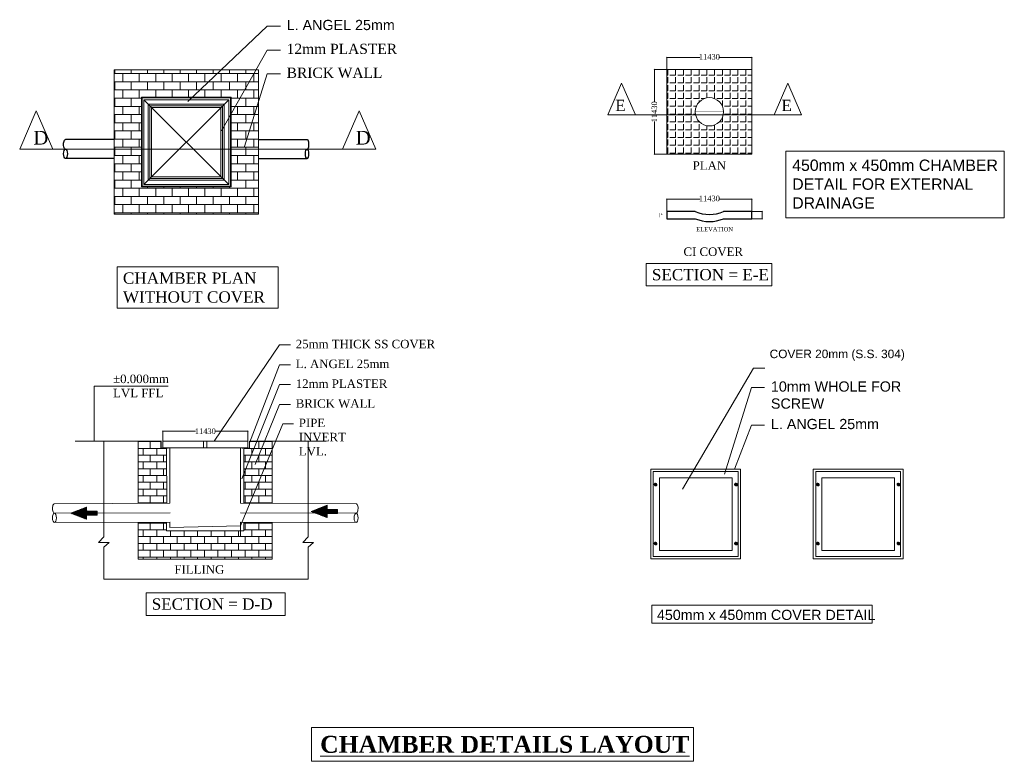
# Model space of a CAD drawing. Header units: millimetres. Extents: x -115221 to 194496, y -122556 to 375476.
# Tile 168 of 169: x 55747 to 188245, y 196539 to 296354. Entities that reach past the tile are written whole.
import ezdxf

# ---------------------------------------------------------------- set-up
doc = ezdxf.new("R2010")
doc.units = ezdxf.units.MM
doc.header["$PDMODE"] = 3
doc.header["$PDSIZE"] = -100
doc.linetypes.add('CONTINOUS', pattern=[0])
for name, color, linetype, lineweight in [('drainage dim', 150, 'Continuous', 0), ('PI-WASTE WATER PIPE', 3, 'CONTINOUS', 0), ('PLUMBING TEXT', 7, 'Continuous', 0), ('WATER SUPPLY DIM', 7, 'Continuous', 0)]:
    doc.layers.add(name, color=color, linetype=linetype, lineweight=lineweight)
doc.layers.add('TEXT', color=3, linetype='Continuous')
doc.styles.add('1$0$Standard', font='GOTHICB.TTF')
doc.styles.add('DES-01', font='swissl.ttf')
doc.styles.get("Standard").update_dxf_attribs({"font": 'arial.ttf'})
doc.dimstyles.new('PLUMBING 1', dxfattribs={"dimscale": 15, "dimtxt": 2, "dimasz": 2, "dimexe": 2, "dimexo": 1, "dimgap": 1, "dimtad": 1, "dimdec": 0, "dimzin": 0, "dimdsep": 46, "dimtxsty": 'Standard', "dimblk": 'OBLIQUE', "dimcen": 0.09375, "dimdle": 2, "dimclrt": 8, "dimadec": 0, "dimazin": 0, "dimtfac": 1, "dimtdec": 0, "dimtix": 1, "dimtmove": 2, "dimatfit": 3, "dimfxl": 10, "dimtolj": 1, "dimtzin": 0, "dimlwd": -1, "dimlwe": -1, "dimarcsym": 1})

# ---------------------------------------------------------------- blocks, each defined once
blk = doc.blocks.new('A$C7D4704EE')
at = {"layer": 'PI-WASTE WATER PIPE', "lineweight": 0}
h = blk.add_hatch(dxfattribs=at)
h.set_pattern_fill('ANSI31', color=6, style=0)
h.set_pattern_definition([(315.0000000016, (-2158706.58297, -801486.86896), (-0.087557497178, -0.087557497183), [])])
h.paths.add_polyline_path([(2.39, 0.92), (2.39, 0), (5.96, 1.38), (2.39, 2.75), (2.39, 1.83), (0, 1.83), (0, 0.92)])
at = {"layer": 'PI-WASTE WATER PIPE', "color": 6, "lineweight": 0}
for points in [[(2.39, 0.92), (2.39, 0), (5.96, 1.38), (5.96, 1.38), (2.39, 2.75), (2.39, 1.83)], [(2.39, 1.83), (0, 1.83), (0, 0.92), (2.39, 0.92)]]:
    blk.add_lwpolyline(points, dxfattribs=at)
blk = doc.blocks.new('_Oblique')
at = {"color": 0, "linetype": 'ByBlock', "lineweight": -2}
blk.add_line((-0.5, -0.5), (0.5, 0.5), dxfattribs=at)
blk = doc.blocks.new('*D51')
at = {"layer": 'Defpoints', "color": 0, "ltscale": 500, "transparency": 16777216}
for p in [(75007, 240960), (75007, 239614), (86437, 239614)]:
    blk.add_point(p, dxfattribs=at)
at = {"layer": 'drainage dim', "color": 5, "ltscale": 500, "transparency": 16777216}
for p, q in [((74977, 240960), (79422, 240960)), ((75007, 239614), (75007, 240990)), ((86467, 240960), (82021, 240960)), ((86437, 239614), (86437, 240990))]:
    blk.add_line(p, q, dxfattribs=at)
at = {"layer": 'drainage dim', "color": 5, "ltscale": 500, "transparency": 16777216, "xscale": 90, "yscale": 90, "zscale": 90, "rotation": 180}
blk.add_blockref('_Oblique', (75007, 240960), dxfattribs=at)
at = {"layer": 'drainage dim', "color": 5, "ltscale": 500, "transparency": 16777216, "xscale": 90, "yscale": 90, "zscale": 90}
blk.add_blockref('_Oblique', (86437, 240960), dxfattribs=at)
at = {"layer": 'drainage dim', "color": 1, "ltscale": 500, "transparency": 16777216, "insert": (80722, 240960), "char_height": 45, "attachment_point": 5, "style": '1$0$Standard'}
blk.add_mtext('\\A1;{\\fTimes New Roman|b0|i0|c0|p18;\\H16.66667x;11430}', dxfattribs=at)
blk = doc.blocks.new('*D52')
at = {"layer": 'Defpoints', "color": 0, "ltscale": 500, "transparency": 16777216}
for p in [(154275, 291268), (142845, 289669), (154275, 289669)]:
    blk.add_point(p, dxfattribs=at)
at = {"layer": 'drainage dim', "color": 5, "ltscale": 500, "transparency": 16777216}
for p, q in [((142815, 291268), (147261, 291268)), ((142845, 289669), (142845, 291298)), ((154305, 291268), (149860, 291268)), ((154275, 289669), (154275, 291298))]:
    blk.add_line(p, q, dxfattribs=at)
at = {"layer": 'drainage dim', "color": 5, "ltscale": 500, "transparency": 16777216, "xscale": 90, "yscale": 90, "zscale": 90, "rotation": 180}
blk.add_blockref('_Oblique', (142845, 291268), dxfattribs=at)
at = {"layer": 'drainage dim', "color": 5, "ltscale": 500, "transparency": 16777216, "xscale": 90, "yscale": 90, "zscale": 90}
blk.add_blockref('_Oblique', (154275, 291268), dxfattribs=at)
at = {"layer": 'drainage dim', "color": 1, "ltscale": 500, "transparency": 16777216, "insert": (148560, 291362), "char_height": 7.5, "attachment_point": 5, "style": '1$0$Standard'}
blk.add_mtext('\\A1;{\\fTimes New Roman|b0|i0|c0|p18;\\H100x;11430}', dxfattribs=at)
blk = doc.blocks.new('*D53')
at = {"layer": 'Defpoints', "color": 0, "ltscale": 500, "transparency": 16777216}
for p in [(142845, 272187), (142845, 270524), (154275, 270524)]:
    blk.add_point(p, dxfattribs=at)
at = {"layer": 'drainage dim', "color": 5, "ltscale": 500, "transparency": 16777216}
for p, q in [((142815, 272187), (147261, 272187)), ((142845, 270524), (142845, 272217)), ((154305, 272187), (149860, 272187)), ((154275, 270524), (154275, 272217))]:
    blk.add_line(p, q, dxfattribs=at)
at = {"layer": 'drainage dim', "color": 5, "ltscale": 500, "transparency": 16777216, "xscale": 90, "yscale": 90, "zscale": 90, "rotation": 180}
blk.add_blockref('_Oblique', (142845, 272187), dxfattribs=at)
at = {"layer": 'drainage dim', "color": 5, "ltscale": 500, "transparency": 16777216, "xscale": 90, "yscale": 90, "zscale": 90}
blk.add_blockref('_Oblique', (154275, 272187), dxfattribs=at)
at = {"layer": 'drainage dim', "color": 1, "ltscale": 500, "transparency": 16777216, "insert": (148560, 272295), "char_height": 45, "attachment_point": 5, "style": '1$0$Standard'}
blk.add_mtext('\\A1;{\\fTimes New Roman|b0|i0|c0|p18;\\H16.66667x;11430}', dxfattribs=at)
blk = doc.blocks.new('*D54')
at = {"layer": 'Defpoints', "color": 0, "ltscale": 500, "transparency": 16777216}
for p in [(141171, 289669), (142845, 289669), (142845, 278239)]:
    blk.add_point(p, dxfattribs=at)
at = {"layer": 'drainage dim', "color": 5, "ltscale": 500, "transparency": 16777216}
for p, q in [((142845, 289669), (141141, 289669)), ((141171, 289699), (141171, 285254)), ((141171, 278209), (141171, 282655)), ((142845, 278239), (141141, 278239))]:
    blk.add_line(p, q, dxfattribs=at)
at = {"layer": 'drainage dim', "color": 5, "ltscale": 500, "transparency": 16777216, "xscale": 90, "yscale": 90, "zscale": 90}
for p, rotation in [((141171, 289669), 90), ((141171, 278239), 270)]:
    blk.add_blockref('_Oblique', p, dxfattribs=dict(at, rotation=rotation))
at = {"layer": 'drainage dim', "color": 1, "ltscale": 500, "transparency": 16777216, "insert": (141152, 283954), "char_height": 7.5, "attachment_point": 5, "rotation": 90, "style": '1$0$Standard'}
blk.add_mtext('\\A1;{\\fTimes New Roman|b0|i0|c0|p18;\\H100x;11430}', dxfattribs=at)
blk = doc.blocks.new('*D55')
at = {"layer": 'Defpoints', "color": 0, "ltscale": 500, "transparency": 16777216}
for p in [(154275, 270524), (154275, 269571), (155652, 269571)]:
    blk.add_point(p, dxfattribs=at)
at = {"layer": 'drainage dim', "color": 5, "ltscale": 500, "transparency": 16777216}
for p, q in [((154275, 270524), (155682, 270524)), ((155652, 270554), (155652, 269541)), ((154275, 269571), (155682, 269571))]:
    blk.add_line(p, q, dxfattribs=at)
at = {"layer": 'drainage dim', "color": 5, "ltscale": 500, "transparency": 16777216, "xscale": 90, "yscale": 90, "zscale": 90}
for p, rotation in [((155652, 270524), 90), ((155652, 269571), 270)]:
    blk.add_blockref('_Oblique', p, dxfattribs=dict(at, rotation=rotation))
at = {"layer": 'drainage dim', "color": 1, "ltscale": 500, "transparency": 16777216, "insert": (155741, 267729), "char_height": 45, "attachment_point": 5, "rotation": 90, "style": '1$0$Standard'}
blk.add_mtext('\\A1;{\\fTimes New Roman|b0|i0|c0|p18;953}', dxfattribs=at)

msp = doc.modelspace()

# ---------------------------------------------------------------- hatches: boundary and pattern name
at = {"layer": 'PLUMBING TEXT'}
h = msp.add_hatch(dxfattribs=at)
h.set_pattern_fill('AR-B816', color=8, scale=137.780294, style=0)
h.set_pattern_definition([(0, (-299613.1, 350823), (0, 1102.2424), []), (90, (-299613.1, 350823), (-1102.2424, 1102.2424), [1102.2424, -1102.2424])])
h.paths.add_polyline_path([(87867.8, 289583.9), (68451, 289583.9), (68451, 270162.6), (87867.8, 270162.6)])
h.paths.add_polyline_path([(84193.6, 285909.7), (84193.6, 273836.8), (72125.2, 273836.8), (72125.2, 285909.7)], flags=16)
at = {"layer": 'PLUMBING TEXT', "ltscale": 500}
h = msp.add_hatch(dxfattribs=at)
h.set_pattern_fill('ANGLE', color=256, scale=3810, angle=90, style=0)
h.set_pattern_definition([(90, (199549.9, -176316.2), (-1047.75, 6e-14), [762, -285.75]), (180, (199549.9, -176316.2), (-1e-13, -1047.75), [762, -285.75])])
h.paths.add_polyline_path([(142845.4, 289669.4), (142845.4, 278239.4), (154275.4, 278239.4), (154275.4, 289669.4)])
h.paths.add_polyline_path([(150465.4, 283954.4, -1), (146655.4, 283954.4, -1)], flags=16)
at = {"layer": 'PLUMBING TEXT'}
h = msp.add_hatch(dxfattribs=at)
h.set_pattern_fill('AR-B816', color=8, scale=114.3, style=0)
h.set_pattern_definition([(0, (-297043.5, 212144.3), (0, 914.4), []), (90, (-297043.5, 212144.3), (-914.4, 914.4), [914.4, -914.4])])
h.paths.add_polyline_path([(71704.4, 231250.4), (75514.4, 231267.6), (75511.6, 238661.6), (74744.8, 238661.6), (74744.8, 239614.1), (71701.6, 239614.1)])
h.paths.add_polyline_path([(89734.8, 228727.6), (85924.8, 228710.4), (85922.7, 227566.7), (75511.6, 227566.7), (75508.7, 228727.6), (71698.7, 228710.3), (71701.6, 223756.7), (89732.7, 223756.7)])
h.paths.add_polyline_path([(85919, 231250.4), (89729, 231267.6), (89732.7, 239614.1), (86689.4, 239614.1), (86689.4, 238661.6), (85922.7, 238661.6)])
at = {"layer": 'PLUMBING TEXT', "ltscale": 500}
h = msp.add_hatch(dxfattribs=at)
h.set_pattern_fill('ANSI31', color=1, scale=38.1, style=0)
h.set_pattern_definition([(45, (-384896.5243, 351483.1194), (-3.367596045, 3.367596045), [])])
h.paths.add_polyline_path([(141126.7, 233777.8, 1), (141494.1, 233777.8, 1)])
h = msp.add_hatch(dxfattribs=at)
h.set_pattern_fill('ANSI31', color=1, scale=38.1, style=0)
h.set_pattern_definition([(45, (-374063.5723, 351483.1194), (-3.367596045, 3.367596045), [])])
h.paths.add_polyline_path([(151959.7, 233777.8, 1), (152327.1, 233777.8, 1)])
h = msp.add_hatch(dxfattribs=at)
h.set_pattern_fill('ANSI31', color=1, scale=38.1, style=0)
h.set_pattern_definition([(45, (-363045.4737, 351483.1194), (-3.367596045, 3.367596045), [])])
h.paths.add_polyline_path([(162977.8, 233777.8, 1), (163345.2, 233777.8, 1)])
h = msp.add_hatch(dxfattribs=at)
h.set_pattern_fill('ANSI31', color=1, scale=38.1, style=0)
h.set_pattern_definition([(45, (-352212.5217, 351483.1194), (-3.367596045, 3.367596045), [])])
h.paths.add_polyline_path([(173810.7, 233777.8, 1), (174178.1, 233777.8, 1)])
h = msp.add_hatch(dxfattribs=at)
h.set_pattern_fill('ANSI31', color=1, scale=38.1, style=0)
h.set_pattern_definition([(45, (-384896.5243, 343549.434), (-3.367596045, 3.367596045), [])])
h.paths.add_polyline_path([(141126.7, 225844.1, 1), (141494.1, 225844.1, 1)])
h = msp.add_hatch(dxfattribs=at)
h.set_pattern_fill('ANSI31', color=1, scale=38.1, style=0)
h.set_pattern_definition([(45, (-374063.5723, 343549.434), (-3.367596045, 3.367596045), [])])
h.paths.add_polyline_path([(151959.7, 225844.1, 1), (152327.1, 225844.1, 1)])
h = msp.add_hatch(dxfattribs=at)
h.set_pattern_fill('ANSI31', color=1, scale=38.1, style=0)
h.set_pattern_definition([(45, (-363045.4737, 343549.434), (-3.367596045, 3.367596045), [])])
h.paths.add_polyline_path([(162977.8, 225844.1, 1), (163345.2, 225844.1, 1)])
h = msp.add_hatch(dxfattribs=at)
h.set_pattern_fill('ANSI31', color=1, scale=38.1, style=0)
h.set_pattern_definition([(45, (-352212.5217, 343549.434), (-3.367596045, 3.367596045), [])])
h.paths.add_polyline_path([(173810.7, 225844.1, 1), (174178.1, 225844.1, 1)])

# ---------------------------------------------------------------- linework, layer by layer
at = {"color": 6, "elevation": 0}
for points in [[(68451, 280210.2), (61895.5, 280210.2)], [(87867.8, 280210.2), (94423.3, 280210.2)], [(68451, 277670.2), (61895.5, 277670.2)], [(87867.8, 277670.2), (94423.3, 277670.2)]]:
    msp.add_lwpolyline(points, dxfattribs=at)
at = {"color": 4, "ltscale": 500, "elevation": 0}
for points in [[(146655.4, 270523.8), (142845.4, 270523.8), (142845.4, 269571.3), (146655.4, 269571.3)], [(150465.4, 269571.3), (154275.4, 269571.3), (154275.4, 270523.8), (150465.4, 270523.8)]]:
    msp.add_lwpolyline(points, dxfattribs=at)
at = {"color": 4, "ltscale": 500}
for centre in [(148560.4, 274977.7), (148560.4, 274025.2)]:
    msp.add_arc(centre, 4844.2, 246.842758, 293.157242, dxfattribs=at)
at = {"color": 6, "extrusion": (0, 0, -1)}
msp.add_ellipse((61902.5, 279575.2), major_axis=(-2.9, 635), ratio=0.41255305, start_param=3.14159265, end_param=6.28318531, dxfattribs=at)
at = {"color": 6}
msp.add_ellipse((94416.3, 279575.2), major_axis=(2.9, 635), ratio=0.41255305, start_param=3.14159265, end_param=6.28318531, dxfattribs=at)
msp.add_ellipse((61908.2, 278305.2), major_axis=(-2.9, 635), ratio=0.41255305, dxfattribs=at)
at = {"color": 6, "extrusion": (0, 0, -1)}
msp.add_ellipse((94410.6, 278305.2), major_axis=(2.9, 635), ratio=0.41255305, dxfattribs=at)
at = {"layer": 'PLUMBING TEXT', "color": 4}
for p, q in [((72446.6, 274158.3), (83872.2, 285588.3)), ((72446.6, 285588.3), (83872.2, 274158.3))]:
    msp.add_line(p, q, dxfattribs=at)
at = {"layer": 'PLUMBING TEXT', "color": 8, "ltscale": 5}
for p, q in [((160965.6, 283544.2), (134897.3, 283544.2)), ((103670.2, 278940.2), (55747.3, 278940.2))]:
    msp.add_line(p, q, dxfattribs=at)
at = {"layer": 'PLUMBING TEXT', "color": 5, "ltscale": 500}
for p, q in [((67078.2, 226732.7), (67078.2, 239614.1)), ((94571.2, 239614.1), (94571.2, 226732.7)), ((67078.2, 226732.7), (66337.2, 225982.1)), ((94571.2, 226732.7), (93830.2, 225982.1)), ((66337.2, 225982.1), (67786.3, 225982.1)), ((67786.3, 225982.1), (67078.2, 225339.4)), ((67078.2, 221073.2), (67078.2, 225339.4)), ((93830.2, 225982.1), (95279.3, 225982.1)), ((95279.3, 225982.1), (94571.2, 225339.4)), ((94571.2, 225339.4), (94571.2, 221073.2)), ((94571.2, 221073.2), (67078.2, 221073.2))]:
    msp.add_line(p, q, dxfattribs=at)
at = {"layer": 'PLUMBING TEXT'}
for p, q in [((75006.8, 239614.1), (86436.8, 239614.1)), ((75006.8, 239614.1), (75006.8, 238737.8)), ((75006.8, 238737.8), (86436.8, 238737.8)), ((75968.8, 238737.8), (75968.8, 231269.7)), ((80493.2, 239614.1), (80493.2, 238737.8)), ((80950.4, 239614.1), (80950.4, 238737.8)), ((85465.5, 238737.8), (85465.5, 231269.7)), ((86436.8, 239614.1), (86436.8, 238737.8)), ((96996.3, 239614.1), (86689.4, 239614.1)), ((75965.6, 228729.6), (75968.8, 228023.9)), ((75968.8, 228024.4), (85473.9, 228244.8)), ((85465.5, 228729.6), (85465.5, 226774.7))]:
    msp.add_line(p, q, dxfattribs=at)
at = {"layer": 'PLUMBING TEXT', "color": 42}
for p, q in [((75697.3, 238737.8), (75697.3, 238661.6)), ((85736.9, 238737.8), (85736.9, 238661.6))]:
    msp.add_line(p, q, dxfattribs=at)
at = {"layer": 'PLUMBING TEXT', "color": 6}
for p, q in [((75971.6, 231269.7), (60411.2, 231199.4)), ((85462.6, 231269.7), (101023, 231199.4)), ((75977.4, 229999.7), (60416.9, 229929.4)), ((85456.9, 229999.7), (101017.3, 229929.4)), ((75983.1, 228729.7), (60422.7, 228659.4)), ((85451.1, 228729.7), (101011.6, 228659.4))]:
    msp.add_line(p, q, dxfattribs=at)
at = {"layer": 'PLUMBING TEXT', "color": 5, "elevation": 0}
for points in [[(68451, 270162.6), (87867.8, 270162.6), (87867.8, 289583.9), (68451, 289583.9)], [(73043.7, 274755.3), (83275.1, 274755.3), (83275.1, 284991.2), (73043.7, 284991.2)]]:
    msp.add_lwpolyline(points, close=True, dxfattribs=at)
at = {"layer": 'PLUMBING TEXT', "color": 4, "ltscale": 500, "elevation": 0}
msp.add_lwpolyline([(154275.4, 278239.4), (154275.4, 289669.4), (142845.4, 289669.4), (142845.4, 278239.4)], close=True, dxfattribs=at)
at = {"layer": 'PLUMBING TEXT', "color": 8, "elevation": 0}
for points in [[(134897.3, 283544.2), (136751.2, 287830.2), (138605.1, 283544.2)], [(157257.8, 283544.2), (159111.7, 287830.2), (160965.6, 283544.2)], [(55747.3, 278940.2), (57982, 284106.7), (60216.7, 278940.2)], [(99200.8, 278940.2), (101435.5, 284106.7), (103670.2, 278940.2)]]:
    msp.add_lwpolyline(points, dxfattribs=at)
at = {"layer": 'PLUMBING TEXT', "color": 42, "elevation": 0}
for points in [[(72125.2, 273836.8), (84193.6, 273836.8), (84193.6, 285909.7), (72125.2, 285909.7)], [(72217, 273928.6), (84101.8, 273928.6), (84101.8, 285817.9), (72217, 285817.9)], [(73273.3, 274984.9), (83045.5, 274984.9), (83045.5, 284761.6), (73273.3, 284761.6)]]:
    msp.add_lwpolyline(points, close=True, dxfattribs=at)
at = {"layer": 'PLUMBING TEXT', "color": 4, "elevation": 0}
msp.add_lwpolyline([(72446.6, 274158.3), (83872.2, 274158.3), (83872.2, 285588.3), (72446.6, 285588.3)], close=True, dxfattribs=at)
at = {"layer": 'PLUMBING TEXT', "elevation": 0}
msp.add_lwpolyline([(73503, 275214.6), (82815.8, 275214.6), (82815.8, 284531.9), (73503, 284531.9)], close=True, dxfattribs=at)
at = {"layer": 'PLUMBING TEXT', "color": 1, "ltscale": 500, "const_width": 19.1, "elevation": 0}
msp.add_lwpolyline([(146655.4, 283954.4), (150465.4, 283954.4)], dxfattribs=at)
at = {"layer": 'PLUMBING TEXT', "color": 1, "elevation": 0}
for points in [[(158841.1, 278659.1), (188245.5, 278659.1), (188245.5, 269680.7), (158841.1, 269680.7)], [(140817.5, 217562.8), (170443.7, 217562.8), (170443.7, 215118.8), (140817.5, 215118.8)]]:
    msp.add_lwpolyline(points, close=True, dxfattribs=at)
at = {"layer": 'PLUMBING TEXT', "elevation": 0}
for points in [[(63209.3, 239614.1), (74821, 239614.1)], [(75697.3, 238661.6), (75697.3, 238737.8)], [(85736.9, 238661.6), (85736.9, 238737.8)]]:
    msp.add_lwpolyline(points, dxfattribs=at)
at = {"layer": 'PLUMBING TEXT', "color": 5, "elevation": 0}
for points in [[(75545, 231267.7), (75511.6, 238661.6), (74744.8, 238661.6), (74744.8, 239614.1), (71701.6, 239614.1), (71704.4, 231250.4)], [(89732.7, 239614.1), (86689.4, 239614.1), (86689.4, 238661.6), (85922.7, 238661.6), (85922.7, 231267.6)], [(89732.7, 231250.4), (89732.7, 239614.1)], [(71698.7, 228710.3), (71701.6, 223756.7), (89732.7, 223756.7), (89732.7, 228710.4)], [(85922.7, 228727.6), (85922.7, 227566.7), (75511.6, 227566.7), (75508.7, 228727.6)]]:
    msp.add_lwpolyline(points, dxfattribs=at)
at = {"layer": 'PLUMBING TEXT', "color": 42, "const_width": 19.1, "elevation": 0}
for points in [[(75697.3, 238661.6), (75697.3, 238737.8), (74821, 238737.8), (74821, 239614.1), (74744.8, 239614.1), (74744.8, 238661.6), (75697.3, 238661.6)], [(85736.9, 238661.6), (85736.9, 238737.8), (86613.2, 238737.8), (86613.2, 239614.1), (86689.4, 239614.1), (86689.4, 238661.6), (85736.9, 238661.6)]]:
    msp.add_lwpolyline(points, dxfattribs=at)
at = {"layer": 'PLUMBING TEXT', "color": 42, "ltscale": 150, "elevation": 0}
for points in [[(140690.4, 235845.2), (140690.4, 223776.7), (152763.4, 223776.7), (152763.4, 235845.2)], [(141838.6, 234697), (141838.6, 224924.9), (151615.2, 224924.9), (151615.2, 234697)], [(162541.5, 235845.2), (162541.5, 223776.7), (174614.4, 223776.7), (174614.4, 235845.2)], [(163689.6, 234697), (163689.6, 224924.9), (173466.3, 224924.9), (173466.3, 234697)]]:
    msp.add_lwpolyline(points, close=True, dxfattribs=at)
at = {"layer": 'PLUMBING TEXT', "color": 7, "elevation": 0}
for points in [[(141011.9, 235523.7), (152441.9, 235523.7), (152441.9, 224091.6), (141011.9, 224091.6)], [(162863, 235523.7), (174293, 235523.7), (174293, 224091.6), (162863, 224091.6)]]:
    msp.add_lwpolyline(points, close=True, dxfattribs=at)
at = {"layer": 'PLUMBING TEXT', "ltscale": 500}
msp.add_circle((148560.4, 283954.4), 1905, dxfattribs=at)
at = {"layer": 'PLUMBING TEXT', "color": 1, "ltscale": 500}
for centre in [(141310.4, 233777.8), (152143.4, 233777.8), (163161.5, 233777.8), (173994.4, 233777.8), (141310.4, 225844.1), (152143.4, 225844.1), (163161.5, 225844.1), (173994.4, 225844.1)]:
    msp.add_circle(centre, 183.7, dxfattribs=at)
at = {"layer": 'PLUMBING TEXT', "color": 6, "extrusion": (0, 0, -1)}
msp.add_ellipse((60414.1, 230564.5), major_axis=(-2.9, 635), ratio=0.41255305, start_param=3.14159265, end_param=6.28318531, dxfattribs=at)
at = {"layer": 'PLUMBING TEXT', "color": 6}
msp.add_ellipse((101020.2, 230564.5), major_axis=(2.9, 635), ratio=0.41255305, start_param=3.14159265, end_param=6.28318531, dxfattribs=at)
msp.add_ellipse((60419.8, 229294.4), major_axis=(-2.9, 635), ratio=0.41255305, dxfattribs=at)
at = {"layer": 'PLUMBING TEXT', "color": 6, "extrusion": (0, 0, -1)}
msp.add_ellipse((101014.4, 229294.4), major_axis=(2.9, 635), ratio=0.41255305, dxfattribs=at)
at = {"layer": 'WATER SUPPLY DIM', "ltscale": 500, "const_width": 19.1, "elevation": 0}
for points in [[(141892.9, 269761.8), (142845.4, 269761.8), (142845.4, 270333.3), (141892.9, 270333.3), (141892.9, 269761.8)], [(142063.5, 270333.3), (142063.5, 270093.6), (142279.4, 270093.6), (142279.4, 270333.3)]]:
    msp.add_lwpolyline(points, dxfattribs=at)
at = {"layer": 'WATER SUPPLY DIM', "color": 1, "ltscale": 500, "const_width": 19.1, "elevation": 0}
msp.add_lwpolyline([(146655.4, 270523.8), (150465.4, 270523.8)], dxfattribs=at)

# ---------------------------------------------------------------- block references
at = {"layer": 'PLUMBING TEXT', "color": 6, "xscale": 598.7211588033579, "yscale": 598.7211588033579, "zscale": 598.7211588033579, "rotation": 180}
for p in [(66185.1, 230763.9), (98533, 230995.5)]:
    msp.add_blockref('A$C7D4704EE', p, dxfattribs=at)

# ---------------------------------------------------------------- texts
at = {"layer": 'PLUMBING TEXT', "attachment_point": 1}
for s, width, insert, char_height in [('L. ANGEL 25mm', 14723.432, (91674.3, 296329.5), 1377.803), ('{\\fTimes New Roman|b0|i0|c0|p18;12mm PLASTER}', 14964.917, (91674.3, 293114.6), 1377.803), ('{\\fTimes New Roman|b0|i0|c0|p18;BRICK WALL}', 12864.044, (91674.3, 289899.8), 1377.803), ('{\\fTimes New Roman|b0|i0|c0|p18;PLAN}', 1685.845, (146303.3, 277291.2), 1143), ('{\\fTimes New Roman|b0|i0|c0|p18;ELEVATION}', 2899.966, (146789.5, 268439.9), 571.5), ('{\\fTimes New Roman|b0|i0|c0|p18; CI COVER}', 18336.53, (144642.5, 265698.9), 1143), ('{\\fTimes New Roman|b0|i0|c0|p18;25mm THICK SS COVER}', 21244.081, (92895.2, 253272), 1143), ('COVER 20mm (S.S. 304)', 17967.909, (156668.4, 251943.2), 1143), ('{\\fTimes New Roman|b0|i0|c0|p18;L. ANGEL 25mm}', 17983.919, (92895.2, 250605), 1143), ('{\\fTimes New Roman|b0|i0|c0|p18;12mm PLASTER}', 17983.919, (92895.2, 247938), 1143), ('10mm WHOLE FOR SCREW', 17696.312, (156837.6, 247672.9), 1377.803), ('{\\fTimes New Roman|b0|i0|c0|p18;BRICK WALL}', 10809.736, (92895.2, 245271), 1143), ('{\\fTimes New Roman|b0|i0|c0|p18;PIPE INVERT LVL.}', 9397.196, (93310.1, 242657), 1143), ('L. ANGEL 25mm', 17983.919, (156837.6, 242623.3), 1377.803), ('{\\fTimes New Roman|b0|i0|c0|p18;FILLING}', 4366.458, (76568.3, 222930.8), 1143)]:
    msp.add_mtext_dynamic_manual_height_columns(s, width=width, gutter_width=25.4, heights=[0], dxfattribs=dict(at, insert=insert, char_height=char_height))
at = {"layer": 'PLUMBING TEXT', "color": 1}
for s, width, insert, char_height, attachment_point in [('\\pxqj;{\\fTimes New Roman|b0|i0|c0|p18;E}', 1394.837, (137283.9, 285575.2), 1524, 3), ('\\pxqj;{\\fTimes New Roman|b0|i0|c0|p18;E}', 1394.837, (159644.4, 285575.2), 1524, 3), ('\\pxqj;{\\fTimes New Roman|b0|i0|c0|p18;D}', 1394.837, (58998, 281388.4), 1837.071, 3), ('\\pxqj;{\\fTimes New Roman|b0|i0|c0|p18;D}', 1394.837, (102369.4, 281388.4), 1837.071, 3), ('\\A2;450mm x 450mm CHAMBER\\PDETAIL FOR EXTERNAL\\PDRAINAGE', 28629.142, (159704.1, 277527.8), 1524, 1), ('\\A2;\\pxt26;{\\fSansSerif|b0|i0|c2|p2;450mm x 450mm COVER DETAIL}', 35022.173, (141505.9, 216932.7), 1371.6, 1)]:
    msp.add_mtext_dynamic_manual_height_columns(s, width=width, gutter_width=25.4, heights=[0], dxfattribs=dict(at, insert=insert, char_height=char_height, attachment_point=attachment_point))
at = {"layer": 'PLUMBING TEXT', "color": 1, "attachment_point": 1, "bg_fill": 16, "box_fill_scale": 1.5, "bg_fill_color": 256, "bg_fill_transparency": 0}
for s, width, gutter_width, insert, char_height in [('\\A2;{\\fTimes New Roman|b0|i0|c0|p18;CHAMBER PLAN\\PWITHOUT COVER}', 20115.953, 25.4, (69639.2, 262335.7), 1524), ('\\pxqj,t10;{\\fTimes New Roman|b0|i0|c0|p18;SECTION = E-E}', 15389.514, 25.4, (140821.1, 262797.4), 1524), ('\\pxqj,t10;{\\fTimes New Roman|b0|i0|c0|p18;SECTION = D-D}', 17178.983, 25.4, (73516.9, 218466.5), 1524), ('\\pxqj,t10;{\\fTimes New Roman|b1|i0|c0|p18;\\L\\C200;CHAMBER DETAILS LAYOUT}', 49087.493, 31.2, (96178.2, 199968.1, 0), 2286)]:
    msp.add_mtext_dynamic_manual_height_columns(s, width=width, gutter_width=gutter_width, heights=[0], dxfattribs=dict(at, insert=insert, char_height=char_height))
at = {"layer": 'TEXT', "color": 7, "insert": (68316.7, 248581.8), "char_height": 1143, "width": 7353.165, "attachment_point": 1, "style": 'DES-01'}
msp.add_mtext('{\\fTimes New Roman|b0|i0|c0|p18;%%P0.000mm \\PLVL FFL}', dxfattribs=at)

# ---------------------------------------------------------------- dimensions: what is measured, and where the dimension line sits
at = {"layer": 'drainage dim', "color": 5, "ltscale": 500}
for base, p1, p2, angle, text, override, picture, middle in [((154275.4, 291268.5), (142845.4, 289669.4), (154275.4, 289669.4), 0, '{\\fTimes New Roman|b0|i0|c0|p18;\\H100x;<>}', {"dimtxt": 0.5, "dimasz": 6, "dimexo": 0, "dimgap": 0, "dimtxsty": '1$0$Standard', "dimclrd": 5, "dimclre": 5, "dimclrt": 1}, '*D52', (148560.4, 291362.1)), ((141171.1, 289669.4), (142845.4, 278239.4), (142845.4, 289669.4), 90, '{\\fTimes New Roman|b0|i0|c0|p18;\\H100x;<>}', {"dimtxt": 0.5, "dimasz": 6, "dimexo": 0, "dimgap": 0, "dimtxsty": '1$0$Standard', "dimclrd": 5, "dimclre": 5, "dimclrt": 1}, '*D54', (141152.4, 283954.4)), ((142845.4, 272186.9), (154275.4, 270523.8), (142845.4, 270523.8), 180, '{\\fTimes New Roman|b0|i0|c0|p18;\\H16.66667x;<>}', {"dimtxt": 3, "dimasz": 6, "dimexo": 0, "dimgap": 0, "dimtxsty": '1$0$Standard', "dimclrd": 5, "dimclre": 5, "dimclrt": 1}, '*D53', (148560.4, 272295.5)), ((155652.1654274, 269571.3077241), (154275.3627808, 270523.8077241), (154275.3627808, 269571.3077241), 270, '{\\fTimes New Roman|b0|i0|c0|p18;<>}', {"dimtxt": 3, "dimasz": 6, "dimexo": 0, "dimgap": 0, "dimtxsty": '1$0$Standard', "dimclrd": 5, "dimclre": 5, "dimclrt": 1}, '*D55', (155741.1695276, 267728.7235742)), ((75006.8, 240960.5), (86436.8, 239614.1), (75006.8, 239614.1), 180, '{\\fTimes New Roman|b0|i0|c0|p18;\\H16.66667x;<>}', {"dimtxt": 3, "dimasz": 6, "dimexo": 0, "dimgap": 0, "dimtxsty": '1$0$Standard', "dimclrd": 5, "dimclre": 5, "dimclrt": 1, "dimfxl": 0.18}, '*D51', (80721.8, 240960.5))]:
    dim = msp.add_linear_dim(base=base, p1=p1, p2=p2, angle=angle, text=text, dimstyle='PLUMBING 1', override=override, dxfattribs=at)
    dim.commit()
    dim.dimension.update_dxf_attribs({"geometry": picture, "text_midpoint": middle, "dimtype": 161})

# ---------------------------------------------------------------- leaders
for points, override in [([(78380.4, 285364), (89057.2, 295489), (90832.2, 295489)], {"dimtad": 0, "dimfxl": 0.18}), ([(82912, 281402.8), (89057.2, 292274.1), (90832.2, 292274.1)], {"dimtad": 0, "dimfxl": 0.18}), ([(85998.9, 279280.5), (89057.2, 289059.3), (90832.2, 289059.3)], {"dimtad": 0, "dimfxl": 0.18}), ([(81925.2, 239614.1), (90724.1, 252574.8), (92196.6, 252574.8)], {"dimtad": 0, "dimfxl": 0.18}), ([(86660.9, 239399.9), (90724.1, 249907.8), (92196.6, 249907.8)], {"dimtad": 0, "dimfxl": 0.18}), ([(144924.6, 233180.3), (154477.7, 249432.4), (156004.9, 249432.4)], {"dimtad": 0, "dimfxl": 0.18}), ([(65787.1, 239614.1), (65787.1, 247033.3), (75744.3, 247033.3)], {"dimgap": 1, "dimtad": 0}), ([(85639.8, 234546.5), (90724.1, 247240.8), (92196.6, 247240.8)], {"dimtad": 0, "dimfxl": 0.18}), ([(150610.8, 235187.9), (154220.5, 246832.4), (155995.5, 246832.4)], {"dimtad": 0, "dimfxl": 0.18}), ([(87439.1, 236466.9), (90724.1, 244573.8), (92196.6, 244573.8)], {"dimtad": 0, "dimfxl": 0.18}), ([(151953, 235847.4), (154220.5, 241782.8), (155995.5, 241782.8)], {"dimtad": 0, "dimfxl": 0.18})]:
    msp.add_leader(points, dimstyle='PLUMBING 1', override=override, dxfattribs=at)
at = {"layer": 'PLUMBING TEXT', "color": 5, "ltscale": 500}
msp.add_leader([(85465.5, 228244.7), (91138.9, 241959.7), (92611.5, 241959.7)], dimstyle='PLUMBING 1', override={"dimtad": 0, "dimfxl": 0.18}, dxfattribs=at)

doc.saveas('drawing.dxf')
